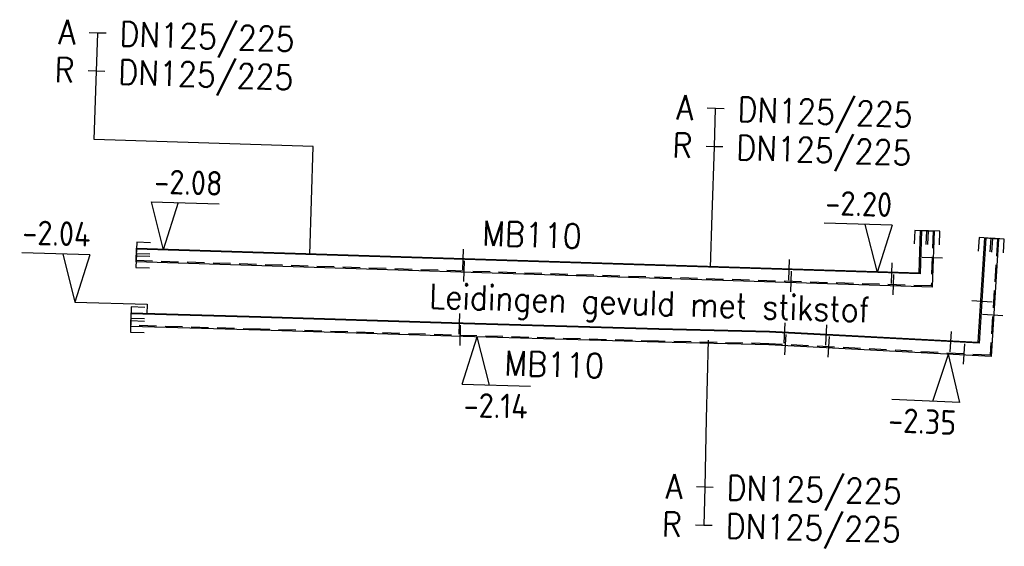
# Model space of a CAD drawing. Header units: millimetres. Extents: x 0 to 118212815, y 0 to 488348790.
# Tile 49 of 143: x 115451944 to 115488059, y 487959425 to 487978720. Entities that reach past the tile are written whole.
import ezdxf
from ezdxf.enums import TextEntityAlignment as Align

# ---------------------------------------------------------------- set-up
doc = ezdxf.new("R2010")
doc.units = ezdxf.units.MM
doc.header["$LTSCALE"] = 200
doc.linetypes.add('HIDDEN2', pattern=[4.7625, 3.175, -1.5875])
for name, color, linetype in [('WW-C-mof', 7, 'Continuous'), ('WW-I-diam', 7, 'Continuous'), ('WW-I-info', 7, 'Continuous'), ('WW-I-mantelbuis', 7, 'Continuous'), ('WW-I-NAP', 7, 'Continuous'), ('WW-L-aanvoer', 3, 'Continuous'), ('WW-L-mantelbuis', 3, 'Continuous'), ('WW-L-retour', 3, 'HIDDEN2')]:
    doc.layers.add(name, color=color, linetype=linetype)
doc.styles.add('DIN17', font='ROMANS.SHX', dxfattribs={"width": 0.9})
doc.styles.add('ISOCP', font='ISOCP.SHX')

# ---------------------------------------------------------------- blocks, each defined once
blk = doc.blocks.new('LR-smof')
at = {"color": 0, "linetype": 'ByBlock', "lineweight": -2}
blk.add_lwpolyline([(1, 0.5), (0, 0.5), (0, -0.5), (1, -0.5)], dxfattribs=at)
blk = doc.blocks.new('LR-DIAB2')
at = {"color": 0, "linetype": 'Continuous', "lineweight": -3}
blk.add_line((0, 5), (0, 7.8), dxfattribs=at)
at = {"color": 0, "lineweight": -3}
blk.add_line((0, 0), (0, 5), dxfattribs=at)
for points in [[(0.614, 7.8), (0, 7.8), (-0.614, 7.8)], [(0.614, 5), (0, 5), (-0.614, 5)]]:
    blk.add_lwpolyline(points, dxfattribs=at)
at = {"color": 1, "lineweight": -3, "style": 'DIN17', "width": 0.9}
for tag, p in [('*1', (-1.614, 7.8)), ('*2', (-1.614, 5.017))]:
    blk.add_attdef(tag, text='', height=1.8, dxfattribs=at).set_placement(p, align=Align.MIDDLE_RIGHT)
for tag, p in [('*11', (1.614, 7.8)), ('*12', (1.614, 5))]:
    blk.add_attdef(tag, text='', height=1.8, dxfattribs=at).set_placement(p, align=Align.MIDDLE_LEFT)
blk = doc.blocks.new('LR-DIAO2')
at = {"color": 0, "lineweight": -3}
blk.add_line((0, 0), (0, -5), dxfattribs=at)
at = {"color": 0, "linetype": 'Continuous', "lineweight": -3}
blk.add_line((0, -5), (0, -7.8), dxfattribs=at)
at = {"color": 0, "lineweight": -3}
for points in [[(0.614, -5), (0, -5), (-0.614, -5)], [(0.614, -7.8), (0, -7.8), (-0.614, -7.8)]]:
    blk.add_lwpolyline(points, dxfattribs=at)
at = {"color": 1, "lineweight": -3, "style": 'DIN17', "width": 0.9}
for tag, p in [('*1', (-1.614, -5)), ('*2', (-1.614, -7.783))]:
    blk.add_attdef(tag, text='', height=1.8, dxfattribs=at).set_placement(p, align=Align.MIDDLE_RIGHT)
for tag, p in [('*11', (1.614, -5)), ('*12', (1.614, -7.8))]:
    blk.add_attdef(tag, text='', height=1.8, dxfattribs=at).set_placement(p, align=Align.MIDDLE_LEFT)
blk = doc.blocks.new('LR-mof')
at = {"color": 0, "linetype": 'ByBlock', "lineweight": -2}
blk.add_line((0, -0.75), (0, 0.75), dxfattribs=at)
blk = doc.blocks.new('nap2')
at = {"color": 0, "linetype": 'Continuous', "lineweight": -3}
for p, q in [((1, 3.5), (-4, 3.5)), ((-1, 3.5), (0, 0)), ((1, 3.5), (0, 0))]:
    blk.add_line(p, q, dxfattribs=at)
at = {"color": 0, "linetype": 'Continuous', "lineweight": -3, "style": 'ISOCP'}
for tag, p in [('*1', (-1.5, 5)), ('*2', (-4, 1.5))]:
    blk.add_attdef(tag, text='', height=1.8, dxfattribs=at).set_placement(p, align=Align.MIDDLE)
blk = doc.blocks.new('nap1')
at = {"color": 0, "linetype": 'Continuous', "lineweight": -3}
for p, q in [((-1, 3.5), (0, 0)), ((-1, 3.5), (4, 3.5)), ((1, 3.5), (0, 0))]:
    blk.add_line(p, q, dxfattribs=at)
at = {"color": 0, "linetype": 'Continuous', "lineweight": -3, "style": 'ISOCP'}
for tag, p in [('*1', (1.701, 5)), ('*2', (4, 1.5))]:
    blk.add_attdef(tag, text='', height=1.8, dxfattribs=at).set_placement(p, align=Align.MIDDLE)

msp = doc.modelspace()

# ---------------------------------------------------------------- linework, layer by layer
at = {"layer": 'WW-I-diam'}
for p, q in [((115462714, 487974078), (115454680, 487974334)), ((115462588, 487970113), (115462714, 487974078)), ((115477286, 487969646), (115477347, 487971567)), ((115477191, 487966974), (115477126, 487964090))]:
    msp.add_line(p, q, dxfattribs=at)
at = {"layer": 'WW-I-info'}
for p, q in [((115453969, 487968371), (115456620, 487968292)), ((115456620, 487968292), (115456609, 487967927))]:
    msp.add_line(p, q, dxfattribs=at)
at = {"layer": 'WW-L-aanvoer'}
for p, q in [((115485024, 487970993), (115484969, 487969402)), ((115487385, 487970721), (115487139, 487966869)), ((115484969, 487969402), (115456228, 487970316)), ((115460786, 487967803), (115456030, 487967944)), ((115467799, 487967587), (115460786, 487967803)), ((115475384, 487967364), (115467799, 487967587)), ((115479441, 487967272), (115475384, 487967364)), ((115487139, 487966869), (115479441, 487967272))]:
    msp.add_line(p, q, dxfattribs=at)
at = {"layer": 'WW-L-mantelbuis'}
msp.add_lwpolyline([(115456230, 487970353), (115484933, 487969440), (115484987, 487970995), (115485486, 487970977), (115485415, 487968925), (115456214, 487969853)], close=True, dxfattribs=at)
msp.add_lwpolyline([(115475371, 487966902), (115467785, 487967124), (115460772, 487967341), (115456017, 487967482), (115456032, 487967982), (115460787, 487967841), (115467800, 487967624), (115475385, 487967401), (115479442, 487967310), (115487104, 487966908), (115487348, 487970724), (115487847, 487970692), (115487572, 487966383), (115479423, 487966810), (115475372, 487966902)], dxfattribs=at)
at = {"layer": 'WW-L-retour'}
for p, q in [((115485449, 487970979), (115485379, 487968963)), ((115487809, 487970694), (115487537, 487966422)), ((115485379, 487968963), (115456215, 487969891)), ((115460773, 487967378), (115456018, 487967519)), ((115467786, 487967162), (115460773, 487967378)), ((115475373, 487966939), (115467786, 487967162)), ((115479425, 487966848), (115475373, 487966939)), ((115487537, 487966422), (115479425, 487966848))]:
    msp.add_line(p, q, dxfattribs=at)

# ---------------------------------------------------------------- block references
at = {"layer": 'WW-C-mof', "linetype": 'Continuous'}
for name, p, xscale, yscale, zscale, rotation in [('LR-smof', (115485024, 487970993), 500.0000000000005, 500.0000000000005, 500.0000000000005, 268.0187), ('LR-smof', (115485449, 487970979), 500.0000000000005, 500.0000000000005, 500.0000000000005, 268.0187), ('LR-smof', (115487385, 487970721), 499.9999999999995, 499.9999999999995, 499.9999999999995, 266.3518), ('LR-smof', (115487809, 487970694), 499.9999999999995, 499.9999999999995, 499.9999999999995, 266.3518), ('LR-smof', (115456228, 487970316), 500.0000000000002, 500.0000000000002, 500.0000000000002, 358.1786), ('LR-mof', (115468214, 487969934), 500.0000000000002, 500.0000000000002, 500.0000000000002, 358.1786), ('LR-smof', (115456215, 487969891), 500.0000000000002, 500.0000000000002, 500.0000000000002, 358.1786), ('LR-mof', (115468245, 487969508), 500.0000000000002, 500.0000000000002, 500.0000000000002, 358.1786), ('LR-mof', (115480173, 487969554), 500.0000000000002, 500.0000000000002, 500.0000000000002, 358.1786), ('LR-mof', (115485415, 487969991), 499.9999999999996, 499.9999999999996, 499.9999999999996, 88.0187), ('LR-mof', (115480237, 487969128), 500.0000000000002, 500.0000000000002, 500.0000000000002, 358.1786), ('LR-mof', (115483937, 487969434), 500.0000000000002, 500.0000000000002, 500.0000000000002, 358.1786), ('LR-mof', (115483991, 487969008), 500.0000000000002, 500.0000000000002, 500.0000000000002, 358.1786), ('LR-mof', (115487237, 487968395), 500.0000000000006, 500.0000000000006, 500.0000000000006, 86.3518), ('LR-smof', (115456030, 487967944), 500, 500, 500, 358.3015), ('LR-smof', (115456018, 487967519), 500, 500, 500, 358.3015), ('LR-mof', (115468077, 487967578), 500.0000000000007, 500.0000000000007, 500.0000000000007, 358.3191), ('LR-mof', (115487630, 487967888), 500.0000000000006, 500.0000000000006, 500.0000000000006, 86.3518), ('LR-mof', (115468106, 487967152), 500.0000000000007, 500.0000000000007, 500.0000000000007, 358.3191), ('LR-mof', (115480005, 487967243), 499.9999999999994, 499.9999999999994, 499.9999999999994, 356.9987), ('LR-mof', (115481530, 487967163), 499.9999999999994, 499.9999999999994, 499.9999999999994, 356.9987), ('LR-mof', (115480032, 487966816), 499.9999999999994, 499.9999999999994, 499.9999999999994, 356.9987), ('LR-mof', (115481623, 487966732), 499.9999999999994, 499.9999999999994, 499.9999999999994, 356.9987), ('LR-mof', (115486097, 487966923), 499.9999999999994, 499.9999999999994, 499.9999999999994, 356.9987), ('LR-mof', (115486587, 487966472), 499.9999999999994, 499.9999999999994, 499.9999999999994, 356.9987)]:
    msp.add_blockref(name, p, dxfattribs=dict(at, xscale=xscale, yscale=yscale, zscale=zscale, rotation=rotation))
at = {"layer": 'WW-I-diam', "linetype": 'Continuous'}
for name, p, xscale, yscale, zscale, rotation in [('LR-DIAB2', (115454680, 487974334), 499.9999999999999, 499.9999999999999, 499.9999999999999, 358.1786271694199), ('LR-DIAB2', (115477347, 487971567), 500, 500, 500, 358.1786271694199), ('LR-DIAO2', (115477126, 487964090), 500, 500, 500, 358.7059566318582)]:
    msp.add_blockref(name, p, dxfattribs=dict(at, xscale=xscale, yscale=yscale, zscale=zscale, rotation=rotation)).add_auto_attribs({'*1': 'A', '*11': 'DN125/225', '*2': 'R', '*12': 'DN125/225'})
at = {"layer": 'WW-I-NAP', "linetype": 'Continuous'}
ref = msp.add_blockref('nap1', (115457205, 487970284), dxfattribs=dict(at, xscale=500.0000000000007, yscale=500.0000000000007, zscale=500.0000000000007, rotation=358.1786271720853))
ref.add_attrib('*1', '-2.08', dxfattribs={"layer": '0', "color": 1, "linetype": 'Continuous', "height": 900, "rotation": 358.1786, "style": 'ISOCP'}).set_placement((115458135, 487972756), align=Align.MIDDLE)
ref = msp.add_blockref('nap2', (115483391, 487969452), dxfattribs=dict(at, xscale=499.9999999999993, yscale=499.9999999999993, zscale=499.9999999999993, rotation=358.1786271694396))
ref.add_attrib('*1', '-2.20', dxfattribs={"layer": '0', "color": 1, "linetype": 'Continuous', "height": 900, "rotation": 358.1786, "style": 'ISOCP'}).set_placement((115482720, 487971974), align=Align.MIDDLE)
ref = msp.add_blockref('nap2', (115453969, 487968371), dxfattribs=dict(at, xscale=500.0000000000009, yscale=500.0000000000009, zscale=500.0000000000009, rotation=358.3015264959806))
ref.add_attrib('*1', '-2.04', dxfattribs={"layer": '0', "color": 1, "linetype": 'Continuous', "height": 900, "rotation": 358.3015, "style": 'ISOCP'}).set_placement((115453294, 487970892), align=Align.MIDDLE)
ref = msp.add_blockref('nap2', (115468729, 487967097), dxfattribs=dict(at, xscale=499.9999999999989, yscale=499.9999999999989, zscale=499.9999999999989, rotation=178.319057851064))
ref.add_attrib('*1', '-2.14', dxfattribs={"layer": '0', "color": 1, "linetype": 'Continuous', "height": 900, "rotation": 358.8852, "style": 'ISOCP'}).set_placement((115469406, 487964576), align=Align.MIDDLE)
ref = msp.add_blockref('nap1', (115486009, 487966465), dxfattribs=dict(at, xscale=500.0000000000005, yscale=500.0000000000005, zscale=500.0000000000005, rotation=177.5301124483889))
ref.add_attrib('*1', '-2.35', dxfattribs={"layer": '0', "color": 1, "linetype": 'Continuous', "height": 900, "rotation": 357.5301, "style": 'ISOCP'}).set_placement((115485052, 487964004), align=Align.MIDDLE)

# ---------------------------------------------------------------- texts
at = {"layer": 'WW-I-info', "style": 'DIN17', "width": 0.9}
msp.add_text('Leidingen gevuld met stikstof', height=900, rotation=358.1786, dxfattribs=at).set_placement((115466954, 487968149))
at = {"layer": 'WW-I-mantelbuis', "style": 'DIN17', "width": 0.9}
for rotation, p in [(358.1786, (115470722, 487970392)), (358.3191, (115471537, 487965637))]:
    msp.add_text('MB110', height=900, rotation=rotation, dxfattribs=at).set_placement(p, align=Align.CENTER)

doc.saveas('drawing.dxf')
